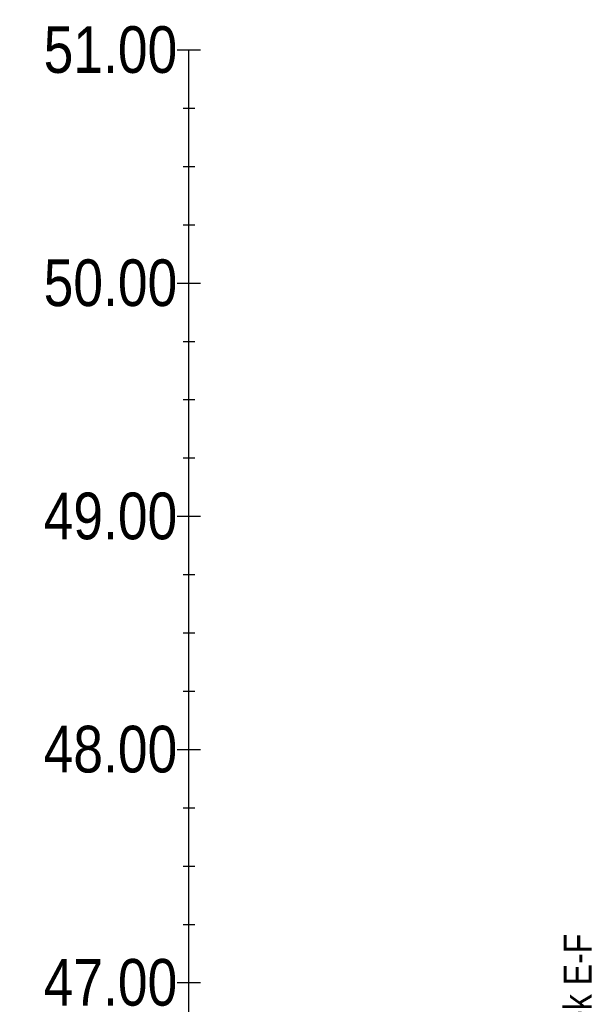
# Model space of a CAD drawing. Header units: metres. Extents: x 0 to 5465380, y 0 to 5925815.
# Tile 136 of 141: x 5465043 to 5465067, y 5925764 to 5925806. Entities that reach past the tile are written whole.
import ezdxf

# ---------------------------------------------------------------- set-up
doc = ezdxf.new("R2010")
doc.units = ezdxf.units.M
for name, color, linetype in [('$DR - opis', 1, 'Continuous'), ('AecObjExplode_rys 1_Vport_D5A', 7, 'Continuous'), ('AecObjExplode_rys 3_Vport_DDD', 7, 'Continuous'), ('AecObjExplode_rys 4_Vport_E22', 7, 'Continuous'), ('C-DROGI-PROFILE-WIDOKI', 7, 'Continuous')]:
    doc.layers.add(name, color=color, linetype=linetype)
doc.styles.add('ARIAL 2', font='ARIALN.TTF')

# ---------------------------------------------------------------- blocks, each defined once
blk = doc.blocks.new('AecObjExplode_rys 1_Vport_D5A')
at = {"layer": 'C-DROGI-PROFILE-WIDOKI', "color": 7, "linetype": 'Continuous', "lineweight": -3}
for p, q in [((5465049.491, 5925805.154), (5465050.491, 5925805.154)), ((5465049.991, 5925715.154), (5465049.991, 5925805.154)), ((5465049.741, 5925802.654), (5465050.241, 5925802.654)), ((5465049.741, 5925800.154), (5465050.241, 5925800.154)), ((5465049.741, 5925797.654), (5465050.241, 5925797.654)), ((5465049.491, 5925795.154), (5465050.491, 5925795.154)), ((5465049.741, 5925792.654), (5465050.241, 5925792.654)), ((5465049.741, 5925790.154), (5465050.241, 5925790.154)), ((5465049.741, 5925787.654), (5465050.241, 5925787.654)), ((5465049.491, 5925785.154), (5465050.491, 5925785.154)), ((5465049.741, 5925782.654), (5465050.241, 5925782.654)), ((5465049.741, 5925780.154), (5465050.241, 5925780.154)), ((5465049.741, 5925777.654), (5465050.241, 5925777.654)), ((5465049.491, 5925775.154), (5465050.491, 5925775.154)), ((5465049.741, 5925772.654), (5465050.241, 5925772.654)), ((5465049.741, 5925770.154), (5465050.241, 5925770.154)), ((5465049.741, 5925767.654), (5465050.241, 5925767.654)), ((5465049.491, 5925765.154), (5465050.491, 5925765.154))]:
    blk.add_line(p, q, dxfattribs=at)
at = {"layer": 'C-DROGI-PROFILE-WIDOKI', "color": 7, "linetype": 'Continuous', "lineweight": -3, "char_height": 2, "attachment_point": 6, "style": 'ARIAL 2'}
for s, insert in [('51.00', (5465049.491, 5925805.154)), ('50.00', (5465049.491, 5925795.154)), ('49.00', (5465049.491, 5925785.154)), ('48.00', (5465049.491, 5925775.154)), ('47.00', (5465049.491, 5925765.154))]:
    blk.add_mtext(s, dxfattribs=dict(at, insert=insert))
blk = doc.blocks.new('AecObjExplode_rys 4_Vport_E22')
at = {"layer": 'C-DROGI-PROFILE-WIDOKI', "color": 7, "linetype": 'Continuous', "lineweight": -3}
for p, q in [((5465049.491, 5925805.154), (5465050.491, 5925805.154)), ((5465049.991, 5925715.154), (5465049.991, 5925805.154)), ((5465049.741, 5925802.654), (5465050.241, 5925802.654)), ((5465049.741, 5925800.154), (5465050.241, 5925800.154)), ((5465049.741, 5925797.654), (5465050.241, 5925797.654)), ((5465049.491, 5925795.154), (5465050.491, 5925795.154)), ((5465049.741, 5925792.654), (5465050.241, 5925792.654)), ((5465049.741, 5925790.154), (5465050.241, 5925790.154)), ((5465049.741, 5925787.654), (5465050.241, 5925787.654)), ((5465049.491, 5925785.154), (5465050.491, 5925785.154)), ((5465049.741, 5925782.654), (5465050.241, 5925782.654)), ((5465049.741, 5925780.154), (5465050.241, 5925780.154)), ((5465049.741, 5925777.654), (5465050.241, 5925777.654)), ((5465049.491, 5925775.154), (5465050.491, 5925775.154)), ((5465049.741, 5925772.654), (5465050.241, 5925772.654)), ((5465049.741, 5925770.154), (5465050.241, 5925770.154)), ((5465049.741, 5925767.654), (5465050.241, 5925767.654)), ((5465049.491, 5925765.154), (5465050.491, 5925765.154))]:
    blk.add_line(p, q, dxfattribs=at)
at = {"layer": 'C-DROGI-PROFILE-WIDOKI', "color": 7, "linetype": 'Continuous', "lineweight": -3, "char_height": 2, "attachment_point": 6, "style": 'ARIAL 2'}
for s, insert in [('51.00', (5465049.491, 5925805.154)), ('50.00', (5465049.491, 5925795.154)), ('49.00', (5465049.491, 5925785.154)), ('48.00', (5465049.491, 5925775.154)), ('47.00', (5465049.491, 5925765.154))]:
    blk.add_mtext(s, dxfattribs=dict(at, insert=insert))
blk = doc.blocks.new('AecObjExplode_rys 3_Vport_DDD')
at = {"layer": 'C-DROGI-PROFILE-WIDOKI', "color": 7, "linetype": 'Continuous', "lineweight": -3}
for p, q in [((5465049.491, 5925805.154), (5465050.491, 5925805.154)), ((5465049.991, 5925715.154), (5465049.991, 5925805.154)), ((5465049.741, 5925802.654), (5465050.241, 5925802.654)), ((5465049.741, 5925800.154), (5465050.241, 5925800.154)), ((5465049.741, 5925797.654), (5465050.241, 5925797.654)), ((5465049.491, 5925795.154), (5465050.491, 5925795.154)), ((5465049.741, 5925792.654), (5465050.241, 5925792.654)), ((5465049.741, 5925790.154), (5465050.241, 5925790.154)), ((5465049.741, 5925787.654), (5465050.241, 5925787.654)), ((5465049.491, 5925785.154), (5465050.491, 5925785.154)), ((5465049.741, 5925782.654), (5465050.241, 5925782.654)), ((5465049.741, 5925780.154), (5465050.241, 5925780.154)), ((5465049.741, 5925777.654), (5465050.241, 5925777.654)), ((5465049.491, 5925775.154), (5465050.491, 5925775.154)), ((5465049.741, 5925772.654), (5465050.241, 5925772.654)), ((5465049.741, 5925770.154), (5465050.241, 5925770.154)), ((5465049.741, 5925767.654), (5465050.241, 5925767.654)), ((5465049.491, 5925765.154), (5465050.491, 5925765.154))]:
    blk.add_line(p, q, dxfattribs=at)
at = {"layer": 'C-DROGI-PROFILE-WIDOKI', "color": 7, "linetype": 'Continuous', "lineweight": -3, "char_height": 2, "attachment_point": 6, "style": 'ARIAL 2'}
for s, insert in [('51.00', (5465049.491, 5925805.154)), ('50.00', (5465049.491, 5925795.154)), ('49.00', (5465049.491, 5925785.154)), ('48.00', (5465049.491, 5925775.154)), ('47.00', (5465049.491, 5925765.154))]:
    blk.add_mtext(s, dxfattribs=dict(at, insert=insert))

msp = doc.modelspace()

# ---------------------------------------------------------------- block references
at = {"layer": 'AecObjExplode_rys 1_Vport_D5A'}
msp.add_blockref('AecObjExplode_rys 1_Vport_D5A', (0, 0), dxfattribs=at)
at = {"layer": 'AecObjExplode_rys 3_Vport_DDD'}
msp.add_blockref('AecObjExplode_rys 3_Vport_DDD', (0, 0), dxfattribs=at)
at = {"layer": 'AecObjExplode_rys 4_Vport_E22'}
msp.add_blockref('AecObjExplode_rys 4_Vport_E22', (0, 0), dxfattribs=at)

# ---------------------------------------------------------------- texts
at = {"layer": '$DR - opis', "insert": (5465066.679, 5925759.615), "char_height": 1.2, "attachment_point": 4, "rotation": 90, "style": 'ARIAL 2'}
msp.add_mtext_dynamic_manual_height_columns('Odcinek E-F', width=16.96519, gutter_width=100, heights=[0], dxfattribs=at)

doc.saveas('drawing.dxf')
